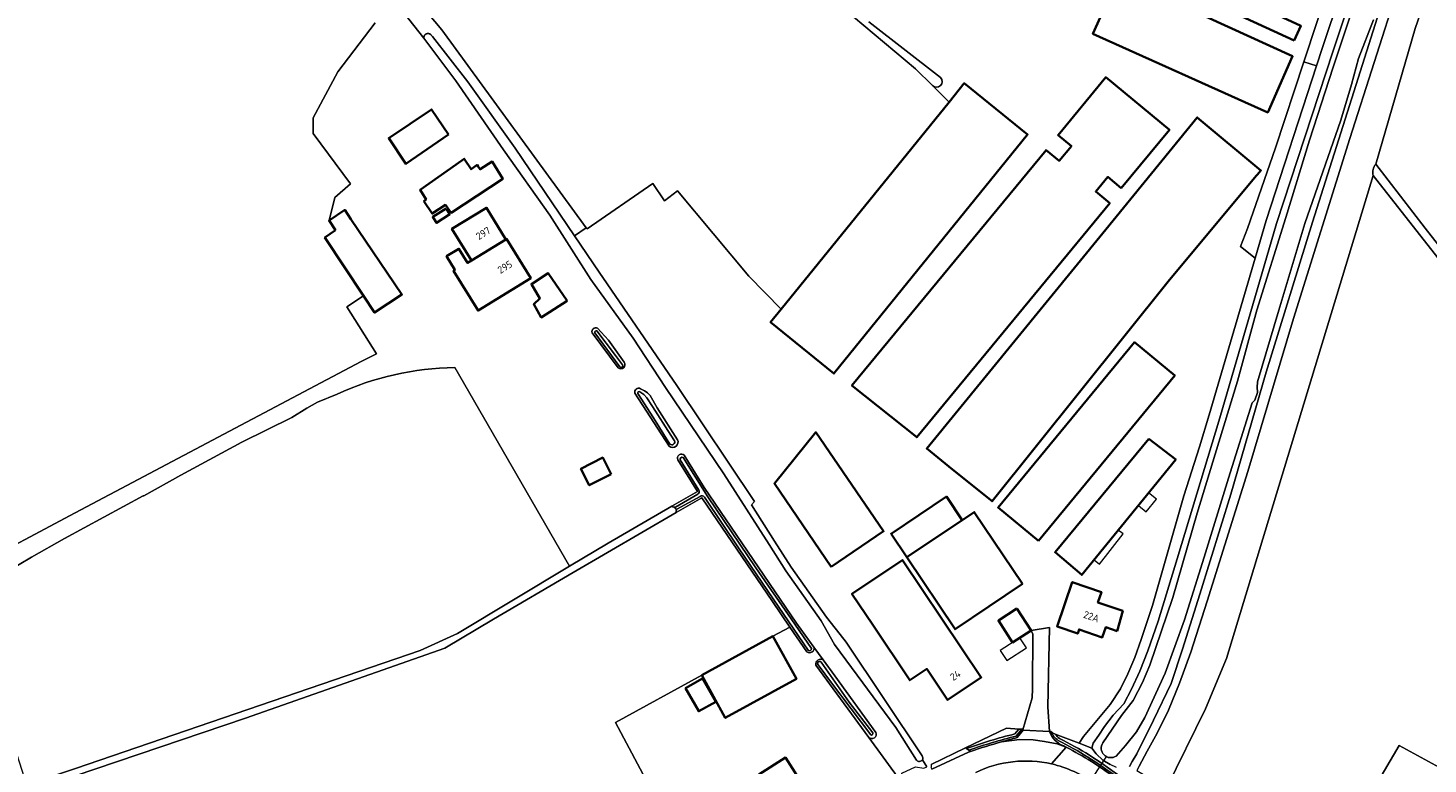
# Model space of a CAD drawing. Extents: x 199200 to 204075, y 460125 to 464703.
# Tile 43 of 174: x 201816 to 202162, y 462479 to 462661. Entities that reach past the tile are written whole.
import ezdxf
from ezdxf.enums import TextEntityAlignment as Align

# ---------------------------------------------------------------- set-up
doc = ezdxf.new("R2010")
doc.units = 0
for name, color, linetype, lineweight in [('B-WE-GR-BOUWLAND-GV', 80, 'Continuous', 13), ('B-WE-GR-GRAS-GV', 60, 'Continuous', 13), ('B-WE-KW-KUNSTWERK_DUIKER-G', 170, 'Continuous', 18), ('B-WE-OG-BEBOUWING-GV', 7, 'Continuous', 35), ('B-WE-OG-BEBOUWING-T18', 10, 'Continuous', 18), ('B-WE-OG-BEBOUWING_LUIFEL-GV', 7, 'Continuous', 18), ('B-WE-OG-BEBOUWING_SCHUUR-GV', 7, 'Continuous', 35), ('B-WE-OG-TERREIN_CULTUURSCHEIDING-GV', 7, 'Continuous', 18), ('B-WE-OG-TERREIN_ERF-GV', 7, 'Continuous', 18), ('B-WE-OG-TERREIN_ONBEGROEID-GV', 7, 'Continuous', 18), ('B-WE-OG-WATER-GV', 130, 'Continuous', 18), ('B-WE-OG-WATER_GREPPEL-GV', 160, 'Continuous', 18), ('B-WE-OG-WATER_SLOOT-GV', 120, 'Continuous', 18), ('B-WE-OG-WEG-GV', 7, 'Continuous', 18), ('B-WE-VH-VERHARDING_ASFALT-GV', 252, 'Continuous', 18), ('B-WE-VH-VERHARDING_BEDRIJFSVLOERPLAAT-GV', 252, 'Continuous', 18), ('B-WE-VH-VERHARDING_BETONSTRAATSTEEN-GV', 252, 'Continuous', 18), ('B-WE-VH-VERHARDING_GRASBETONSTEEN-GV', 70, 'Continuous', 18)]:
    doc.layers.add(name, color=color, linetype=linetype, lineweight=lineweight)
doc.styles.add('NLCS-ISO-M1000-T18', font='NLCS-ISO.ttf', dxfattribs={"height": 1.8})

msp = doc.modelspace()

# ---------------------------------------------------------------- linework, layer by layer
at = {"layer": 'B-WE-GR-BOUWLAND-GV', "flags": 128}
for points in [[(201781.988, 462750.78), (201784.602, 462749.437), (201786.676, 462746.556), (201876.667, 462695.636), (201884.492, 462691.208), (201884.793, 462690.815), (201893.314, 462690.065), (201918.122, 462660.463), (201953.86, 462611.506), (201954.086, 462611.197), (201970.374, 462622.455), (201973.246, 462618.146), (201976.462, 462620.634), (201994.102, 462599.544), (202002.144, 462591.366), (202043.649, 462642.595), (202039.546, 462646.651)], [(202039.546, 462646.651), (202035.352, 462650.797), (202019.993, 462663.654), (202034.834, 462682.068), (202025.863, 462690.414), (202024.609, 462691.561)], [(201801.039, 462526.943), (201827.489, 462540.928), (201898.225, 462578.394), (201901.967, 462580.264), (201894.681, 462591.956), (201898.79, 462594.633), (201889.241, 462609.069), (201891.882, 462610.924), (201890.286, 462613.298), (201891.731, 462618.972), (201895.539, 462622.397), (201886.315, 462634.829), (201886.315, 462638.677), (201892.444, 462650.062), (201901.694, 462662.168)], [(201980.822, 462452.037), (201961.085, 462489.077), (201982.459, 462500.768), (202000.053, 462510.392), (202004.264, 462512.695), (202000, 462518.972), (201982.521, 462544.702), (201976.155, 462541.011)], [(201976.155, 462541.011), (201950.628, 462526.212), (201930.969, 462514.631), (201918.911, 462507.458), (201869.627, 462490.153), (201816.77, 462472.285), (201816.547, 462472.09)]]:
    msp.add_lwpolyline(points, dxfattribs=at)
at = {"layer": 'B-WE-GR-GRAS-GV', "flags": 128}
for points in [[(202165.73, 462708.911), (202161.914, 462699.932), (202157.93, 462688.617), (202151.676, 462670.212), (202143.773, 462645.105), (202133.53, 462612.842), (202122.099, 462575.763), (202113.374, 462545.594), (202105.65, 462520.821), (202101.362, 462507.175), (202098.578, 462498.709), (202094.252, 462489.676), (202090.114, 462481.282), (202088.941, 462479.382), (202088.297, 462478.214)], [(202163.083, 462696.914), (202160.726, 462689.182), (202154.825, 462671.241), (202142.8, 462633.569), (202128.852, 462589.034), (202117.535, 462551.206), (202107.499, 462519.073), (202103.444, 462506.438), (202100.649, 462498.786), (202097.916, 462492.115), (202095.143, 462486.429), (202092.676, 462481.955), (202090.673, 462478.282), (202090.1, 462477.213), (202097.44, 462472.818), (202107.119, 462492.456), (202112.278, 462504.892), (202148.565, 462624.407)], [(202090.673, 462478.282), (202092.676, 462481.955), (202095.143, 462486.429), (202097.916, 462492.115), (202100.649, 462498.786), (202103.444, 462506.438), (202107.499, 462519.073), (202117.535, 462551.206), (202128.852, 462589.034), (202142.8, 462633.569), (202154.825, 462671.241), (202160.726, 462689.182), (202163.083, 462696.914)], [(202170.685, 462694.665), (202158.938, 462660.772), (202149.183, 462627.264), (202161.397, 462611.372), (202183.617, 462583.069)], [(202149.183, 462627.264), (202158.938, 462660.772), (202170.685, 462694.665)], [(201907.51, 462666.271), (201913.706, 462658.424), (201913.704, 462658.46), (201913.702, 462658.524), (201913.705, 462658.588), (201913.712, 462658.652), (201913.722, 462658.715), (201913.737, 462658.778), (201913.755, 462658.84), (201913.777, 462658.9), (201913.803, 462658.959), (201913.833, 462659.016), (201913.866, 462659.071), (201913.902, 462659.124), (201913.942, 462659.174), (201913.984, 462659.222), (201914.03, 462659.268), (201914.078, 462659.31), (201914.129, 462659.349), (201914.182, 462659.385), (201914.238, 462659.418), (201914.295, 462659.447), (201914.354, 462659.472), (201914.414, 462659.494), (201914.476, 462659.512), (201914.539, 462659.526), (201914.602, 462659.537), (201914.666, 462659.543), (201914.73, 462659.545), (201914.795, 462659.543), (201914.859, 462659.538), (201914.922, 462659.528), (201914.985, 462659.514), (201915.047, 462659.497), (201915.107, 462659.475), (201915.166, 462659.45), (201915.224, 462659.422), (201915.279, 462659.389), (201915.333, 462659.354), (201915.384, 462659.315), (201915.433, 462659.273), (201915.479, 462659.228), (201915.882, 462658.788), (201924.623, 462647.61), (201936.341, 462631.181), (201951.009, 462609.472), (201953.86, 462611.506), (201918.122, 462660.463), (201893.314, 462690.065)], [(202144.959, 462682.7), (202136.056, 462656.108), (202134.555, 462651.514), (202122.075, 462613.32), (202119.343, 462603.968), (202108.016, 462565.198), (202105.636, 462557.309), (202101.765, 462545.178), (202093.973, 462518.033), (202091.189, 462509.567), (202089.639, 462505.135), (202087.897, 462501.115), (202086.029, 462497.438), (202083.511, 462493.542), (202076.944, 462485.624), (202075.839, 462483.934), (202078.963, 462482.684), (202079.306, 462483.997), (202080.684, 462485.958), (202082.066, 462488.055), (202084.216, 462490.911), (202086.871, 462493.65), (202088.739, 462497.327), (202090.831, 462501.744), (202092.806, 462506.808), (202095.354, 462514.128), (202100.1, 462529.558), (202110.62, 462564.425), (202124.67, 462612.517), (202138.635, 462655.255), (202147.53, 462681.825)], [(202167.302, 462600.59), (202148.565, 462624.407), (202112.278, 462504.892), (202107.119, 462492.456), (202097.44, 462472.818), (202119.003, 462455.355), (202125.217, 462450.694), (202128.928, 462447.911), (202128.911, 462447.89), (202133.688, 462444.243), (202137.103, 462441.895), (202139.763, 462440.066), (202143.951, 462448.191), (202138.977, 462450.951), (202144.005, 462460.248), (202142.487, 462462.05), (202155.009, 462483.394), (202164.987, 462477.968)], [(201824.829, 462534.625), (201816.628, 462529.987), (201807.432, 462524.555), (201803.93, 462522.822), (201804.723, 462506.756), (201807.493, 462498.2), (201815.438, 462473.658), (201816.132, 462473.887), (201827.528, 462477.647), (201912.815, 462506.896), (201922.076, 462511.129), (201949.757, 462527.719), (201921.353, 462576.87)], [(201892.232, 462570.3), (201887.43, 462568.347), (201884.753, 462566.859), (201881.048, 462564.507), (201868.725, 462558.41), (201853.555, 462550.308), (201844.419, 462545.189), (201844.289, 462545.116), (201824.829, 462534.625)]]:
    msp.add_lwpolyline(points, dxfattribs=at)
at = {"layer": 'B-WE-GR-GRAS-GV'}
for points in [[(202148.565, 462624.407, -0.2406804), (202149.183, 462627.264)], [(201921.353, 462576.87, 0.1050476), (201892.232, 462570.3)]]:
    msp.add_lwpolyline(points, format="xyb", dxfattribs=at)
at = {"layer": 'B-WE-KW-KUNSTWERK_DUIKER-G', "flags": 128}
msp.add_lwpolyline([(202076.231, 462470.909), (202079.389, 462475.711), (202082.545, 462480.508)], dxfattribs=at)
at = {"layer": 'B-WE-OG-BEBOUWING-GV', "flags": 128}
for points in [[(202129.01, 462657.834), (202130.672, 462661.416), (202088.5, 462680.96), (202086.802, 462677.278)], [(202079.174, 462659.455), (202122.468, 462640.014), (202128.629, 462653.946), (202085.546, 462673.652)], [(202043.649, 462642.595), (202002.144, 462591.366), (201999.49, 462588.09), (202015.14, 462575.42), (202063.06, 462634.58), (202047.42, 462647.25)], [(202086.25, 462621.31), (202098.15, 462635.74), (202082.42, 462648.72), (202070.63, 462634.43), (202073.92, 462631.71), (202070.9, 462628.05), (202067.66, 462630.72), (202019.61, 462572.48), (202035.64, 462559.65), (202083.41, 462617.56), (202079.94, 462620.42), (202082.93, 462624.05)], [(201919.822, 462634.559), (201915.57, 462640.768), (201905.039, 462633.68), (201909.257, 462627.299)], [(202119.654, 462624.321), (202119.84, 462624.543), (202120.774, 462625.665), (202105.03, 462638.781), (202082.39, 462611.053), (202038.14, 462556.86), (202044.47, 462551.66), (202054.28, 462543.82), (202097.863, 462598.163)], [(201913.737, 462618.038), (201915.772, 462614.999), (201919.06, 462617.148), (201920.464, 462615.2), (201933.214, 462623.593), (201930.646, 462627.882), (201927.673, 462625.948), (201927.662, 462625.94), (201927.157, 462626.663), (201926.892, 462627.042), (201925.415, 462625.959), (201923.69, 462628.563), (201921.672, 462627.104), (201912.823, 462620.882), (201914.276, 462618.445)], [(201891.882, 462610.924), (201889.241, 462609.069), (201898.79, 462594.633), (201901.517, 462590.51), (201908.275, 462594.937), (201895.69, 462613.598), (201894.163, 462615.905), (201890.286, 462613.298)], [(201925.469, 462603.367), (201933.986, 462608.608), (201929.223, 462616.451), (201920.676, 462611.261)], [(201933.986, 462608.608), (201925.469, 462603.367), (201924.553, 462602.803), (201922.398, 462606.305), (201919.331, 462604.418), (201921.4, 462601.056), (201921.07, 462600.853), (201927.139, 462590.991), (201940.168, 462599.009), (201934.185, 462608.731)], [(201949.133, 462593.435), (201944.5, 462600.227), (201940.315, 462597.564), (201942.426, 462593.961), (201940.883, 462592.545), (201942.752, 462589.285)], [(202065.757, 462534.027), (202099.475, 462574.947), (202089.494, 462583.172), (202055.776, 462542.252)], [(202014.51, 462527.58), (202027.43, 462536.4), (202010.66, 462560.87), (202000.43, 462548.21)], [(202093.04, 462559.26), (202069.86, 462531.2), (202076.49, 462525.59), (202099.71, 462554.12)], [(202061.808, 462523.342), (202049.857, 462541.154), (202033.191, 462529.971), (202045.142, 462512.159)], [(202024.759, 462513.207), (202033.93, 462499.536), (202038.115, 462502.344), (202043.284, 462494.64), (202051.591, 462500.213), (202032.111, 462529.247), (202019.62, 462520.866)], [(202085.253, 462511.679), (202086.634, 462516.684), (202080.474, 462518.798), (202081.34, 462521.322), (202074.128, 462523.796), (202070.368, 462512.838), (202075.471, 462511.087), (202075.816, 462512.09), (202081.541, 462510.125), (202082.409, 462512.655)], [(202060.381, 462517.293), (202055.852, 462514.268), (202059.361, 462508.878), (202063.956, 462511.833)], [(201982.459, 462500.768), (201988.269, 462490.217), (202005.863, 462499.841), (202000.053, 462510.392)], [(201996.58, 462476.242), (202000.86, 462469.34), (202007.657, 462473.419), (202003.209, 462480.396)]]:
    msp.add_lwpolyline(points, close=True, dxfattribs=at)
at = {"layer": 'B-WE-OG-BEBOUWING_LUIFEL-GV', "flags": 128}
for points in [[(202093.019, 462545.898), (202090.494, 462542.796), (202092.433, 462541.218), (202094.957, 462544.32)], [(202086.678, 462535.732), (202085.515, 462536.679), (202079.518, 462529.311), (202080.839, 462528.236)], [(202057.925, 462504.388), (202062.803, 462507.525), (202061.181, 462510.048), (202056.302, 462506.911)]]:
    msp.add_lwpolyline(points, close=True, dxfattribs=at)
at = {"layer": 'B-WE-OG-BEBOUWING_SCHUUR-GV', "flags": 128}
for points in [[(201919.204, 462616.281), (201915.914, 462614.153), (201916.851, 462612.703), (201920.141, 462614.831)], [(201960.056, 462550.54), (201957.963, 462554.625), (201952.552, 462551.851), (201954.645, 462547.767)], [(202033.191, 462529.971), (202046.893, 462539.165), (202042.993, 462544.977), (202029.291, 462535.784)], [(201985.906, 462494.197), (201982.657, 462499.949), (201978.478, 462497.588), (201981.727, 462491.836)]]:
    msp.add_lwpolyline(points, close=True, dxfattribs=at)
at = {"layer": 'B-WE-OG-TERREIN_CULTUURSCHEIDING-GV', "flags": 128}
for points in [[(202059.916, 462486.25), (202060.89, 462487.461), (202057.851, 462487.691), (202047.739, 462482.812), (202047.95, 462482.656)], [(202085.033, 462477.9), (202083.529, 462478.688), (202081.695, 462479.758), (202080.044, 462481.331), (202078.963, 462482.684), (202075.839, 462483.934), (202069.88, 462486.212)]]:
    msp.add_lwpolyline(points, dxfattribs=at)
at = {"layer": 'B-WE-OG-TERREIN_CULTUURSCHEIDING-GV'}
for points in [[(202047.95, 462482.656, -0.0223854), (202059.916, 462486.25)], [(202069.88, 462486.212, 0.0796177), (202070.981, 462485.14)], [(202070.981, 462485.14, -0.0426675), (202085.332, 462476.185)]]:
    msp.add_lwpolyline(points, format="xyb", dxfattribs=at)
at = {"layer": 'B-WE-OG-TERREIN_ERF-GV', "flags": 128}
for points in [[(202039.241, 462478.716), (202047.739, 462482.812), (202057.851, 462487.691), (202060.89, 462487.461), (202061.616, 462487.406), (202061.861, 462487.27), (202064.17, 462495.192), (202064.272, 462497.381), (202064.284, 462502.172), (202064.409, 462506.663), (202064.399, 462509.623), (202064.37, 462510.895), (202063.956, 462511.833), (202068.473, 462512.573), (202068.051, 462492.946), (202068.52, 462486.85), (202068.813, 462486.844), (202069.329, 462486.422), (202069.88, 462486.212), (202075.839, 462483.934), (202076.944, 462485.624), (202083.511, 462493.542), (202086.029, 462497.438), (202087.897, 462501.115), (202089.639, 462505.135), (202091.189, 462509.567), (202093.973, 462518.033), (202101.765, 462545.178), (202105.636, 462557.309), (202108.016, 462565.198), (202119.343, 462603.968), (202115.726, 462606.889), (202117.479, 462611.264), (202124.422, 462631.243), (202131.403, 462652.544), (202141.161, 462682.074)], [(201973.481, 462571.962), (201965.501, 462584.162), (201954.991, 462598.708), (201944.853, 462614.564), (201933.457, 462630.773), (201921.643, 462647.842), (201913.706, 462658.424), (201907.51, 462666.271)], [(201901.694, 462662.168), (201892.444, 462650.062), (201886.315, 462638.677), (201886.315, 462634.829), (201895.539, 462622.397), (201891.731, 462618.972), (201890.286, 462613.298), (201894.163, 462615.905), (201895.69, 462613.598), (201908.275, 462594.937), (201901.517, 462590.51), (201898.79, 462594.633), (201894.681, 462591.956), (201901.967, 462580.264), (201898.225, 462578.394), (201827.489, 462540.928), (201801.039, 462526.943)], [(202023.823, 462662.466), (202041.564, 462648.635)], [(202039.546, 462646.651), (202043.649, 462642.595), (202047.42, 462647.25), (202063.06, 462634.58), (202015.14, 462575.42), (201999.49, 462588.09), (202002.144, 462591.366), (201994.102, 462599.544), (201976.462, 462620.634), (201973.246, 462618.146), (201970.374, 462622.455), (201954.086, 462611.197), (201953.86, 462611.506), (201951.009, 462609.472), (201957.085, 462600.479), (201976.273, 462572.489), (201995.483, 462543.791), (201994.744, 462542.921), (202000.491, 462533.938), (202004.616, 462527.491), (202013.311, 462515.114), (202017.6, 462509.649), (202018.151, 462508.947), (202036.981, 462480.795)], [(201961.78, 462576.838), (201955.331, 462585.512)], [(201956.646, 462586.621), (201959.424, 462583.676), (201963.268, 462578.241)], [(201921.353, 462576.87), (201949.757, 462527.719), (201959.337, 462533.461), (201975.1, 462542.599), (201981.394, 462546.248), (201976.552, 462554.059)], [(201807.432, 462524.555), (201816.628, 462529.987), (201824.829, 462534.625), (201844.289, 462545.116), (201844.419, 462545.189), (201853.555, 462550.308), (201868.725, 462558.41), (201881.048, 462564.507), (201884.753, 462566.859), (201887.43, 462568.347), (201892.232, 462570.3)], [(201974.436, 462557.446), (201965.908, 462570.571)], [(201967.29, 462571.657), (201968.286, 462571.158)], [(202035.588, 462479.781), (202030.447, 462487.794), (202015.329, 462508.366), (202012.016, 462514.204), (202003.301, 462526.609), (201999.158, 462533.085), (201987.94, 462550.621), (201973.481, 462571.962)], [(201969.664, 462570.006), (201971.395, 462566.932), (201976.504, 462559.053)], [(201978.149, 462555.227), (201983.1, 462547.237), (202005.941, 462513.613), (202010.212, 462507.712), (202012.478, 462504.58), (202015.352, 462500.609), (202025.555, 462486.61)], [(202008.458, 462506.522), (202004.279, 462512.673), (202004.264, 462512.695), (202000.053, 462510.392), (202005.863, 462499.841), (201988.269, 462490.217), (201982.459, 462500.768), (201961.085, 462489.077), (201980.822, 462452.037), (201999.36, 462459.246), (202000, 462459.527), (202003.74, 462461.168), (202004.645, 462461.564), (202013.192, 462465.313), (202013.935, 462465.612), (202017.053, 462466.868), (202018.289, 462467.365), (202030.891, 462474.192), (202031.474, 462474.507)], [(202012.478, 462504.58), (202010.212, 462507.712)], [(202031.474, 462474.507), (202031.531, 462474.748), (202023.785, 462485.358), (202010.695, 462503.287)], [(202023.785, 462485.358), (202031.531, 462474.748), (202031.955, 462476.515), (202035.364, 462478.135), (202037.431, 462477.734), (202038.142, 462478.12), (202037.037, 462479.871)], [(202164.987, 462477.968), (202155.009, 462483.394), (202142.487, 462462.05), (202144.005, 462460.248), (202138.977, 462450.951), (202143.951, 462448.191), (202139.763, 462440.066), (202138.893, 462438.378), (202143.291, 462435.653), (202143.365, 462435.607), (202149.958, 462432.043), (202150.268, 462431.876), (202155.501, 462429.751), (202160.399, 462427.891), (202160.726, 462427.767), (202168.981, 462424.711)], [(202037.037, 462479.871), (202038.142, 462478.12)]]:
    msp.add_lwpolyline(points, dxfattribs=at)
for points in [[(202088.5, 462680.96), (202130.672, 462661.416), (202129.01, 462657.834), (202086.802, 462677.278)], [(202122.468, 462640.014), (202079.174, 462659.455), (202085.546, 462673.652), (202128.629, 462653.946)], [(202079.94, 462620.42), (202083.41, 462617.56), (202035.64, 462559.65), (202019.61, 462572.48), (202067.66, 462630.72), (202070.9, 462628.05), (202073.92, 462631.71), (202070.63, 462634.43), (202082.42, 462648.72), (202098.15, 462635.74), (202086.25, 462621.31), (202082.93, 462624.05)], [(201915.57, 462640.768), (201919.822, 462634.559), (201909.257, 462627.299), (201905.039, 462633.68)], [(202054.28, 462543.82), (202044.47, 462551.66), (202038.14, 462556.86), (202082.39, 462611.053), (202105.03, 462638.781), (202120.774, 462625.665), (202119.84, 462624.543), (202119.654, 462624.321), (202097.863, 462598.163)], [(201914.276, 462618.445), (201912.823, 462620.882), (201921.672, 462627.104), (201923.69, 462628.563), (201925.415, 462625.959), (201926.892, 462627.042), (201927.157, 462626.663), (201927.662, 462625.94), (201927.673, 462625.948), (201930.646, 462627.882), (201933.214, 462623.593), (201920.464, 462615.2), (201919.06, 462617.148), (201915.772, 462614.999), (201913.737, 462618.038)], [(201934.185, 462608.731), (201940.168, 462599.009), (201927.139, 462590.991), (201921.07, 462600.853), (201921.4, 462601.056), (201919.331, 462604.418), (201922.398, 462606.305), (201924.553, 462602.803), (201925.469, 462603.367), (201920.676, 462611.261), (201929.223, 462616.451), (201933.986, 462608.608)], [(201942.426, 462593.961), (201940.315, 462597.564), (201944.5, 462600.227), (201949.133, 462593.435), (201942.752, 462589.285), (201940.883, 462592.545)], [(202055.776, 462542.252), (202089.494, 462583.172), (202099.475, 462574.947), (202065.757, 462534.027)], [(202027.43, 462536.4), (202014.51, 462527.58), (202000.43, 462548.21), (202010.66, 462560.87)], [(202093.04, 462559.26), (202099.71, 462554.12), (202076.49, 462525.59), (202069.86, 462531.2)], [(202061.808, 462523.342), (202045.142, 462512.159), (202033.191, 462529.971), (202049.857, 462541.154)], [(202043.284, 462494.64), (202038.115, 462502.344), (202033.93, 462499.536), (202024.759, 462513.207), (202019.62, 462520.866), (202032.111, 462529.247), (202051.591, 462500.213)], [(202075.816, 462512.09), (202075.471, 462511.087), (202070.368, 462512.838), (202074.128, 462523.796), (202081.34, 462521.322), (202080.474, 462518.798), (202086.634, 462516.684), (202085.253, 462511.679), (202082.409, 462512.655), (202081.541, 462510.125)], [(202059.361, 462508.878), (202055.852, 462514.268), (202060.381, 462517.293), (202063.956, 462511.833)], [(201996.58, 462476.242), (202003.209, 462480.396), (202007.657, 462473.419), (202000.86, 462469.34)]]:
    msp.add_lwpolyline(points, close=True, dxfattribs=at)
at = {"layer": 'B-WE-OG-TERREIN_ERF-GV'}
for points in [[(202041.564, 462648.635, -0.9824982), (202039.546, 462646.651)], [(201955.331, 462585.512, -0.6321468), (201956.646, 462586.621)], [(201963.268, 462578.241, -0.8906487), (201961.78, 462576.838)], [(201892.232, 462570.3, -0.1050476), (201921.353, 462576.87)], [(201965.908, 462570.571, -0.6658805), (201967.29, 462571.657)], [(201968.286, 462571.158, -0.1010854), (201969.664, 462570.006)], [(201976.504, 462559.053, -0.7859419), (201974.436, 462557.446)], [(201976.552, 462554.059, -0.8082215), (201978.149, 462555.227)], [(202010.212, 462507.712, -0.6770593), (202008.458, 462506.522)], [(202010.695, 462503.287, -0.6486955), (202012.478, 462504.58)], [(202025.555, 462486.61, -0.7801579), (202023.785, 462485.358)], [(202036.981, 462480.795, -0.2921841), (202037.037, 462479.871)], [(202037.037, 462479.871, -0.5479506), (202035.588, 462479.781)]]:
    msp.add_lwpolyline(points, format="xyb", dxfattribs=at)
at = {"layer": 'B-WE-OG-TERREIN_ONBEGROEID-GV', "flags": 128}
msp.add_lwpolyline([(202165.992, 462736.032), (202160.806, 462728.957), (202155.928, 462720.787), (202151.735, 462711.649), (202148.708, 462702.986), (202145.877, 462695.267), (202141.161, 462682.074), (202131.403, 462652.544), (202134.555, 462651.514), (202136.056, 462656.108), (202144.959, 462682.7), (202150.628, 462699.1), (202153.607, 462707.039), (202156.503, 462715.001), (202160.174, 462721.782), (202164.366, 462728.682)], dxfattribs=at)
at = {"layer": 'B-WE-OG-WATER-GV', "flags": 128}
for points in [[(202024.609, 462691.561), (202025.863, 462690.414), (202034.834, 462682.068), (202019.993, 462663.654), (202035.352, 462650.797), (202039.546, 462646.651)], [(202041.564, 462648.635), (202023.823, 462662.466)], [(201966.65, 462570.494), (201970.537, 462564.437), (201974.591, 462557.947)], [(201975.735, 462558.801), (201974.794, 462560.147), (201970.28, 462567.261), (201968.864, 462569.418), (201968.115, 462570.204), (201967.171, 462570.91)], [(201977.157, 462554.026), (201981.74, 462546.583)], [(202009.599, 462507.37), (202004.595, 462514.691), (201995.865, 462527.38), (201983.981, 462544.916), (201977.87, 462554.64)], [(201981.465, 462545.554), (201976.01, 462542.389)], [(201976.279, 462541.864), (201982.05, 462545.021)], [(201983.134, 462544.862), (201991.721, 462532.056), (202001.526, 462517.61), (202008.791, 462506.953)], [(202011.265, 462503.379), (202014.537, 462498.858), (202024.258, 462485.986)], [(202024.788, 462486.505), (202018.921, 462494.105), (202011.966, 462504.025)]]:
    msp.add_lwpolyline(points, dxfattribs=at)
at = {"layer": 'B-WE-OG-WATER-GV'}
for points in [[(202039.546, 462646.651, 0.9824982), (202041.564, 462648.635)], [(201967.171, 462570.91, 0.833929), (201966.65, 462570.494)], [(201974.591, 462557.947, 0.7991104), (201975.735, 462558.801)], [(201977.87, 462554.64, 0.7004022), (201977.157, 462554.026)], [(201981.74, 462546.583, -0.3669211), (201981.465, 462545.554)], [(201982.05, 462545.021, -0.3574423), (201983.134, 462544.862)], [(201976.01, 462542.389, 0.8317708), (201976.279, 462541.864)], [(202008.791, 462506.953, 0.7033305), (202009.599, 462507.37)], [(202011.966, 462504.025, 1.0507155), (202011.265, 462503.379)], [(202024.258, 462485.986, 0.67796), (202024.788, 462486.505)]]:
    msp.add_lwpolyline(points, format="xyb", dxfattribs=at)
at = {"layer": 'B-WE-OG-WATER_GREPPEL-GV'}
for points in [[(202149.183, 462627.264, 0.2406804), (202148.565, 462624.407)], [(201956.548, 462585.969, 0.673785), (201956.037, 462585.475)], [(201962.203, 462577.084, 0.9775672), (201962.858, 462577.531)]]:
    msp.add_lwpolyline(points, format="xyb", dxfattribs=at)
at = {"layer": 'B-WE-OG-WATER_GREPPEL-GV', "flags": 128}
for points in [[(202183.617, 462583.069), (202161.397, 462611.372), (202149.183, 462627.264)], [(202148.565, 462624.407), (202167.302, 462600.59)], [(201956.037, 462585.475), (201962.203, 462577.084)], [(201962.858, 462577.531), (201961.14, 462579.868), (201956.548, 462585.969)]]:
    msp.add_lwpolyline(points, dxfattribs=at)
at = {"layer": 'B-WE-OG-WATER_SLOOT-GV', "flags": 128}
for points in [[(202162.53, 462720.43), (202158.987, 462713.884), (202156.155, 462706.098), (202153.183, 462698.179), (202147.53, 462681.825), (202138.635, 462655.255), (202124.67, 462612.517), (202110.62, 462564.425), (202100.1, 462529.558), (202095.354, 462514.128), (202092.806, 462506.808), (202090.831, 462501.744), (202088.739, 462497.327), (202086.871, 462493.65), (202084.216, 462490.911), (202082.066, 462488.055), (202080.684, 462485.958), (202079.306, 462483.997), (202078.963, 462482.684), (202080.044, 462481.331), (202081.695, 462479.758), (202083.529, 462478.688)], [(202081.714, 462484.033), (202086.339, 462490.763), (202089.17, 462494.534), (202091.526, 462498.972), (202093.333, 462503.251), (202099.01, 462520.035), (202105.006, 462540.898), (202110.373, 462558.442), (202114.991, 462573.518), (202119.822, 462591.082), (202126.958, 462614.063), (202132.789, 462633.196), (202138.659, 462651.213), (202144.439, 462668.622), (202149.631, 462683.934), (202154.162, 462697.765), (202158.832, 462710.177), (202161.638, 462715.911), (202163.823, 462720.014)], [(202163.823, 462720.014), (202161.638, 462715.911), (202158.832, 462710.177), (202154.162, 462697.765), (202149.631, 462683.934), (202144.439, 462668.622), (202138.659, 462651.213), (202132.789, 462633.196), (202126.958, 462614.063), (202119.822, 462591.082), (202114.991, 462573.518), (202110.373, 462558.442), (202105.006, 462540.898), (202099.01, 462520.035), (202093.333, 462503.251), (202091.526, 462498.972), (202089.17, 462494.534), (202086.339, 462490.763), (202081.714, 462484.033)], [(202088.297, 462478.214), (202088.941, 462479.382), (202090.114, 462481.282), (202094.252, 462489.676), (202098.578, 462498.709), (202101.362, 462507.175), (202105.65, 462520.821), (202113.374, 462545.594), (202122.099, 462575.763), (202133.53, 462612.842), (202143.773, 462645.105), (202151.676, 462670.212), (202157.93, 462688.617), (202161.914, 462699.932), (202165.73, 462708.911)], [(202148.662, 462662.968), (202144.91, 462653.359), (202143.233, 462646.911), (202140.589, 462638.109), (202131.641, 462612.558), (202125.252, 462591.099), (202119.912, 462573.362), (202119.901, 462571.995), (202119.949, 462570.911), (202119.921, 462570.723), (202119.256, 462568.792), (202118.802, 462568.373), (202118.61, 462568.205), (202112.787, 462549.518), (202106.761, 462529.967), (202101.888, 462514.51), (202097.103, 462501.258), (202092.065, 462490.278), (202089.985, 462486.725), (202087.273, 462483.354), (202084.949, 462480.771)], [(202084.949, 462480.771), (202087.273, 462483.354), (202089.985, 462486.725), (202092.065, 462490.278), (202097.103, 462501.258), (202101.888, 462514.51), (202106.761, 462529.967), (202112.787, 462549.518), (202118.61, 462568.205), (202118.802, 462568.373), (202119.256, 462568.792), (202119.921, 462570.723), (202119.949, 462570.911), (202119.901, 462571.995), (202119.912, 462573.362), (202125.252, 462591.099), (202131.641, 462612.558), (202140.589, 462638.109), (202143.233, 462646.911), (202144.91, 462653.359), (202148.662, 462662.968)], [(202036.981, 462480.795), (202018.151, 462508.947), (202017.6, 462509.649), (202013.311, 462515.114), (202004.616, 462527.491), (202000.491, 462533.938), (201994.744, 462542.921), (201995.483, 462543.791), (201976.273, 462572.489), (201957.085, 462600.479), (201951.009, 462609.472), (201936.341, 462631.181), (201924.623, 462647.61), (201915.882, 462658.788), (201915.479, 462659.228), (201915.433, 462659.273), (201915.384, 462659.315), (201915.333, 462659.354), (201915.279, 462659.389), (201915.224, 462659.422), (201915.166, 462659.45), (201915.107, 462659.475), (201915.047, 462659.497), (201914.985, 462659.514), (201914.922, 462659.528), (201914.859, 462659.538), (201914.795, 462659.543), (201914.73, 462659.545), (201914.666, 462659.543), (201914.602, 462659.537), (201914.539, 462659.526), (201914.476, 462659.512), (201914.414, 462659.494), (201914.354, 462659.472), (201914.295, 462659.447), (201914.238, 462659.418), (201914.182, 462659.385), (201914.129, 462659.349), (201914.078, 462659.31), (201914.03, 462659.268), (201913.984, 462659.222), (201913.942, 462659.174), (201913.902, 462659.124), (201913.866, 462659.071), (201913.833, 462659.016), (201913.803, 462658.959), (201913.777, 462658.9), (201913.755, 462658.84), (201913.737, 462658.778), (201913.722, 462658.715), (201913.712, 462658.652), (201913.705, 462658.588), (201913.702, 462658.524), (201913.704, 462658.46), (201913.706, 462658.424)], [(201913.706, 462658.424), (201921.643, 462647.842), (201933.457, 462630.773), (201944.853, 462614.564), (201954.991, 462598.708), (201965.501, 462584.162), (201973.481, 462571.962), (201987.94, 462550.621), (201999.158, 462533.085), (202003.301, 462526.609), (202012.016, 462514.204), (202015.329, 462508.366), (202030.447, 462487.794), (202035.588, 462479.781)], [(201955.331, 462585.512), (201961.78, 462576.838)], [(201962.203, 462577.084), (201956.037, 462585.475)], [(201956.548, 462585.969), (201961.14, 462579.868), (201962.858, 462577.531)], [(201963.268, 462578.241), (201959.424, 462583.676), (201956.646, 462586.621)], [(201965.908, 462570.571), (201974.436, 462557.446)], [(201974.591, 462557.947), (201970.537, 462564.437), (201966.65, 462570.494)], [(201967.171, 462570.91), (201968.115, 462570.204), (201968.864, 462569.418), (201970.28, 462567.261), (201974.794, 462560.147), (201975.735, 462558.801)], [(201968.286, 462571.158), (201967.29, 462571.657)], [(201971.395, 462566.932), (201969.664, 462570.006)], [(201976.504, 462559.053), (201971.395, 462566.932)], [(201976.552, 462554.059), (201981.394, 462546.248), (201975.1, 462542.599)], [(201981.74, 462546.583), (201977.157, 462554.026)], [(201977.87, 462554.64), (201983.981, 462544.916), (201995.865, 462527.38), (202004.595, 462514.691), (202009.599, 462507.37)], [(202010.212, 462507.712), (202005.941, 462513.613), (201983.1, 462547.237), (201978.149, 462555.227)], [(201975.1, 462542.599), (201959.337, 462533.461), (201949.757, 462527.719), (201922.076, 462511.129), (201912.815, 462506.896), (201827.528, 462477.647), (201816.132, 462473.887), (201816.77, 462472.285), (201869.627, 462490.153), (201918.911, 462507.458), (201930.969, 462514.631), (201950.628, 462526.212)], [(201976.01, 462542.389), (201981.465, 462545.554)], [(201976.155, 462541.011), (201982.521, 462544.702), (202000, 462518.972), (202004.264, 462512.695), (202004.279, 462512.673), (202008.458, 462506.522)], [(201982.05, 462545.021), (201976.279, 462541.864)], [(202008.791, 462506.953), (202001.526, 462517.61), (201991.721, 462532.056), (201983.134, 462544.862)], [(201950.628, 462526.212), (201976.155, 462541.011)], [(202025.555, 462486.61), (202015.352, 462500.609), (202012.478, 462504.58)], [(202010.695, 462503.287), (202023.785, 462485.358)], [(202024.258, 462485.986), (202014.537, 462498.858), (202011.265, 462503.379)], [(202011.966, 462504.025), (202018.921, 462494.105), (202024.788, 462486.505)]]:
    msp.add_lwpolyline(points, dxfattribs=at)
at = {"layer": 'B-WE-OG-WATER_SLOOT-GV'}
for points in [[(201956.646, 462586.621, 0.6321468), (201955.331, 462585.512)], [(201956.037, 462585.475, -0.673785), (201956.548, 462585.969)], [(201961.78, 462576.838, 0.8906487), (201963.268, 462578.241)], [(201962.858, 462577.531, -0.9775672), (201962.203, 462577.084)], [(201967.29, 462571.657, 0.6658805), (201965.908, 462570.571)], [(201966.65, 462570.494, -0.833929), (201967.171, 462570.91)], [(201969.664, 462570.006, 0.1010854), (201968.286, 462571.158)], [(201974.436, 462557.446, 0.7859419), (201976.504, 462559.053)], [(201975.735, 462558.801, -0.7991104), (201974.591, 462557.947)], [(201978.149, 462555.227, 0.8082215), (201976.552, 462554.059)], [(201977.157, 462554.026, -0.7004022), (201977.87, 462554.64)], [(201981.465, 462545.554, 0.3669211), (201981.74, 462546.583)], [(201975.1, 462542.599, 0.2804255), (201976.01, 462542.389)], [(201976.01, 462542.389, -0.2804255), (201975.1, 462542.599)], [(201983.134, 462544.862, 0.3574423), (201982.05, 462545.021)], [(201976.279, 462541.864, -0.8317708), (201976.01, 462542.389)], [(201976.279, 462541.864, 0.1970485), (201976.155, 462541.011)], [(201976.155, 462541.011, -0.1970485), (201976.279, 462541.864)], [(202008.458, 462506.522, 0.6770593), (202010.212, 462507.712)], [(202009.599, 462507.37, -0.7033305), (202008.791, 462506.953)], [(202012.478, 462504.58, 0.6486955), (202010.695, 462503.287)], [(202011.265, 462503.379, -1.0507155), (202011.966, 462504.025)], [(202023.785, 462485.358, 0.7801579), (202025.555, 462486.61)], [(202024.788, 462486.505, -0.67796), (202024.258, 462485.986)], [(202084.949, 462480.771, -0.8313036), (202081.714, 462484.033)], [(202081.714, 462484.033, 0.8313036), (202084.949, 462480.771)], [(202037.037, 462479.871, 0.2921841), (202036.981, 462480.795)], [(202035.588, 462479.781, 0.5479506), (202037.037, 462479.871)]]:
    msp.add_lwpolyline(points, format="xyb", dxfattribs=at)
at = {"layer": 'B-WE-OG-WEG-GV', "flags": 128}
for points in [[(202060.257, 462485.717), (202061.616, 462487.406), (202060.89, 462487.461), (202059.916, 462486.25)], [(202069.88, 462486.212), (202069.329, 462486.422), (202068.813, 462486.844)], [(202047.95, 462482.656), (202048.534, 462482.224)]]:
    msp.add_lwpolyline(points, dxfattribs=at)
at = {"layer": 'B-WE-OG-WEG-GV'}
for points in [[(202059.916, 462486.25, 0.0223854), (202047.95, 462482.656)], [(202048.534, 462482.224, -0.0219326), (202060.257, 462485.717)], [(202068.813, 462486.844, 0.1353389), (202070.671, 462484.624)], [(202070.981, 462485.14, -0.0796177), (202069.88, 462486.212)], [(202070.671, 462484.624, -0.042763), (202084.969, 462475.707)], [(202085.332, 462476.185, 0.0426675), (202070.981, 462485.14)]]:
    msp.add_lwpolyline(points, format="xyb", dxfattribs=at)
at = {"layer": 'B-WE-VH-VERHARDING_ASFALT-GV'}
for points in [[(202056.654, 462484.303, 0.0112316), (202048.968, 462481.903)], [(202084.7, 462475.353, 0.0463723), (202072.638, 462482.932)], [(202050.235, 462476.723, -0.169908), (202068.998, 462478.825)], [(202068.998, 462478.825, -0.103347), (202079.62, 462473.943)]]:
    msp.add_lwpolyline(points, format="xyb", dxfattribs=at)
at = {"layer": 'B-WE-VH-VERHARDING_ASFALT-GV', "flags": 128}
for points in [[(202068.998, 462478.825), (202072.638, 462482.932), (202072.382, 462483.061), (202070.348, 462483.755), (202067.28, 462484.376), (202064.452, 462484.807), (202061.053, 462484.863), (202056.654, 462484.303)], [(202048.968, 462481.903), (202048.494, 462481.743), (202039.378, 462477.534)], [(202072.638, 462482.932), (202068.998, 462478.825)]]:
    msp.add_lwpolyline(points, dxfattribs=at)
at = {"layer": 'B-WE-VH-VERHARDING_BEDRIJFSVLOERPLAAT-GV', "flags": 128}
msp.add_lwpolyline([(202115.726, 462606.889), (202119.343, 462603.968), (202122.075, 462613.32), (202134.555, 462651.514), (202131.403, 462652.544), (202124.422, 462631.243), (202117.479, 462611.264)], close=True, dxfattribs=at)
at = {"layer": 'B-WE-VH-VERHARDING_BETONSTRAATSTEEN-GV', "flags": 128}
for points in [[(202064.284, 462502.172), (202064.272, 462497.381), (202064.17, 462495.192), (202061.861, 462487.27), (202062.019, 462487.183), (202068.52, 462486.85), (202068.051, 462492.946), (202068.473, 462512.573), (202063.956, 462511.833), (202064.37, 462510.895), (202064.399, 462509.623), (202064.409, 462506.663)], [(202039.241, 462478.716), (202039.225, 462478.013), (202039.151, 462477.978), (202039.378, 462477.534), (202048.494, 462481.743), (202048.968, 462481.903), (202048.534, 462482.224), (202047.95, 462482.656), (202047.739, 462482.812)]]:
    msp.add_lwpolyline(points, close=True, dxfattribs=at)
for points in [[(202068.52, 462486.85), (202062.019, 462487.183), (202060.483, 462485.358)], [(202056.654, 462484.303), (202061.053, 462484.863), (202064.452, 462484.807), (202067.28, 462484.376), (202070.348, 462483.755)], [(202070.348, 462483.755), (202072.382, 462483.061), (202071.925, 462483.288)]]:
    msp.add_lwpolyline(points, dxfattribs=at)
at = {"layer": 'B-WE-VH-VERHARDING_BETONSTRAATSTEEN-GV'}
for points in [[(202060.483, 462485.358, 0.0054319), (202056.654, 462484.303)], [(202071.925, 462483.288, -0.2249165), (202068.52, 462486.85)]]:
    msp.add_lwpolyline(points, format="xyb", dxfattribs=at)
at = {"layer": 'B-WE-VH-VERHARDING_GRASBETONSTEEN-GV', "flags": 128}
for points in [[(202060.483, 462485.358), (202062.019, 462487.183), (202061.861, 462487.27), (202061.616, 462487.406), (202060.257, 462485.717)], [(202068.813, 462486.844), (202068.52, 462486.85)], [(202048.534, 462482.224), (202048.968, 462481.903)], [(202071.925, 462483.288), (202072.382, 462483.061), (202072.638, 462482.932)]]:
    msp.add_lwpolyline(points, dxfattribs=at)
at = {"layer": 'B-WE-VH-VERHARDING_GRASBETONSTEEN-GV'}
for points in [[(202060.257, 462485.717, 0.0219326), (202048.534, 462482.224)], [(202048.968, 462481.903, -0.0112316), (202056.654, 462484.303)], [(202056.654, 462484.303, -0.0054319), (202060.483, 462485.358)], [(202068.52, 462486.85, 0.2249165), (202071.925, 462483.288)], [(202070.671, 462484.624, -0.1353389), (202068.813, 462486.844)], [(202084.969, 462475.707, 0.042763), (202070.671, 462484.624)], [(202072.638, 462482.932, -0.0463723), (202084.7, 462475.353)], [(202068.998, 462478.825, 0.169908), (202050.235, 462476.723)], [(202079.62, 462473.943, 0.103347), (202068.998, 462478.825)]]:
    msp.add_lwpolyline(points, format="xyb", dxfattribs=at)

# ---------------------------------------------------------------- texts
at = {"layer": 'B-WE-OG-BEBOUWING-T18', "style": 'NLCS-ISO-M1000-T18'}
for s, rotation, p in [('297', 31.3, (201928.392, 462610.113)), ('295', 31.6, (201933.768, 462601.776)), ('22A', 341.1, (202078.848, 462515.278)), ('24', 33.9, (202045.21, 462500.749))]:
    msp.add_text(s, height=1.8, rotation=rotation, dxfattribs=at).set_placement(p, align=Align.MIDDLE)

doc.saveas('drawing.dxf')
